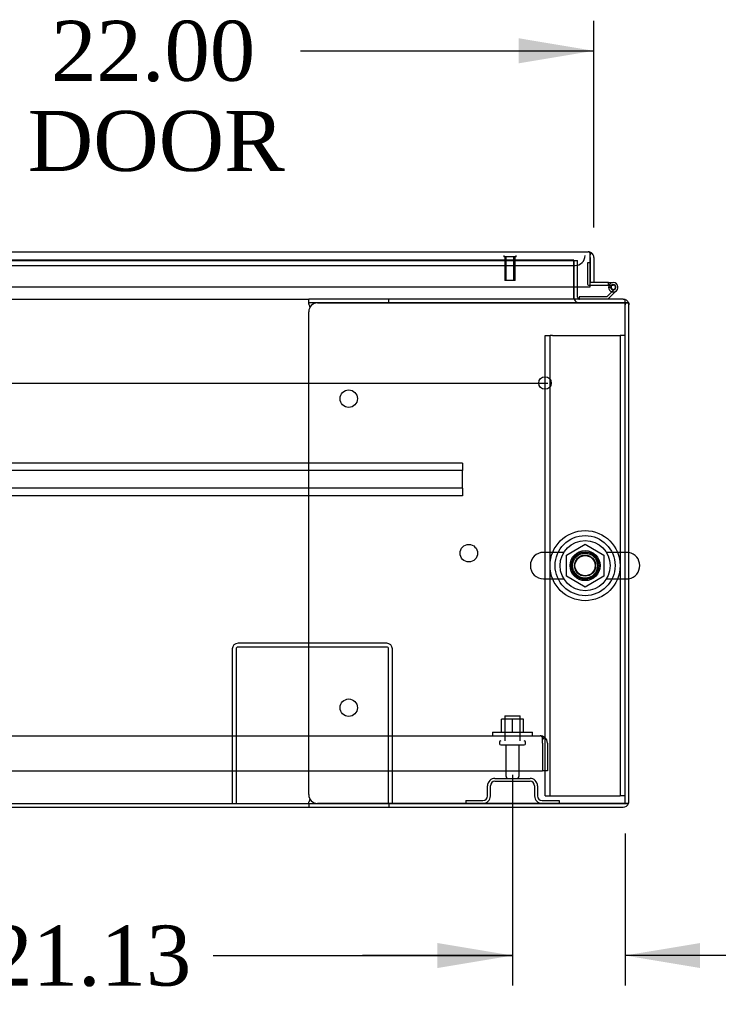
# Model space of a CAD drawing. Header units: inches. Extents: x 1 to 359, y -2 to 239.
# Tile 4 of 24: x 108 to 126, y 36 to 60. Entities that reach past the tile are written whole.
import ezdxf
from ezdxf.enums import TextEntityAlignment as Align
from ezdxf.lldxf.tags import DXFTag

# ---------------------------------------------------------------- set-up
doc = ezdxf.new("R2010")
doc.units = ezdxf.units.IN
doc.header["$MEASUREMENT"] = 0
for name, color, linetype in [('COM43132', 7, 'Continuous'), ('COM50669', 7, 'Continuous'), ('COM50677', 7, 'Continuous'), ('COM54746-56', 7, 'Continuous'), ('COM54926', 7, 'Continuous'), ('COM55738-22', 7, 'Continuous'), ('COM70110-1', 7, 'Continuous'), ('COM70217', 7, 'Continuous'), ('COM70220', 7, 'Continuous'), ('COM71188-1', 7, 'Continuous'), ('COM71190-1', 7, 'Continuous'), ('COM71196-1', 7, 'Continuous'), ('Default', 7, 'Continuous'), ('NTS166105', 7, 'Continuous'), ('NTS18024', 7, 'Continuous'), ('SCS86414', 7, 'Continuous'), ('STD26089', 7, 'Continuous'), ('STD26258', 7, 'Continuous'), ('WAF25059', 7, 'Continuous'), ('WAF25377', 7, 'Continuous'), ('WAM254785', 7, 'Continuous')]:
    doc.layers.add(name, color=color, linetype=linetype)
doc.styles.add('SEACAD_Times_New_Roman', font='times.ttf')
tags = doc.linetypes.add('CENTER2', pattern=[1.125, 0.75, -0.125, 0.125, -0.125]).pattern_tags.tags
tags[10:11] = [DXFTag(74, 4), DXFTag(75, 0), DXFTag(340, '0'), DXFTag(46, 0.0), DXFTag(50, 0.0), DXFTag(44, 0.0), DXFTag(45, 0.0)]
tags[8:9] = [DXFTag(74, 4), DXFTag(75, 0), DXFTag(340, '0'), DXFTag(46, 0.0), DXFTag(50, 0.0), DXFTag(44, 0.0), DXFTag(45, 0.0)]
tags[6:7] = [DXFTag(74, 4), DXFTag(75, 0), DXFTag(340, '0'), DXFTag(46, 0.0), DXFTag(50, 0.0), DXFTag(44, 0.0), DXFTag(45, 0.0)]
tags[4:5] = [DXFTag(74, 4), DXFTag(75, 0), DXFTag(340, '0'), DXFTag(46, 0.0), DXFTag(50, 0.0), DXFTag(44, 0.0), DXFTag(45, 0.0)]
tags = doc.linetypes.add('HIDDEN2', pattern=[0.1875, 0.125, -0.0625]).pattern_tags.tags
tags[6:7] = [DXFTag(74, 4), DXFTag(75, 0), DXFTag(340, '0'), DXFTag(46, 0.0), DXFTag(50, 0.0), DXFTag(44, 0.0), DXFTag(45, 0.0)]
tags[4:5] = [DXFTag(74, 4), DXFTag(75, 0), DXFTag(340, '0'), DXFTag(46, 0.0), DXFTag(50, 0.0), DXFTag(44, 0.0), DXFTag(45, 0.0)]
doc.dimstyles.new('HAMMOND_(STH_-_300x200)', dxfattribs={"dimtxt": 1.5, "dimasz": 1.875, "dimexe": 0.75, "dimexo": 0.75, "dimgap": 0.375, "dimtad": 0, "dimtih": 1, "dimtoh": 1, "dimzin": 0, "dimdsep": 46, "dimtxsty": 'SEACAD_Times_New_Roman', "dimblk1": '_SE_FILLED', "dimblk2": '_SE_FILLED', "dimsah": 1, "dimcen": 0.75, "dimadec": 0, "dimazin": 0, "dimtfac": 0.8, "dimtofl": 0, "dimtmove": 0, "dimatfit": 3, "dimfxl": 1, "dimtolj": 1, "dimtzin": 0, "dimarcsym": 0})

# ---------------------------------------------------------------- blocks, each defined once
blk = doc.blocks.new('SEANNOT_GROUP2')
at = {"layer": 'Default', "color": 7, "linetype": 'CENTER2'}
blk.add_line((77.58, 51.024), (121.59, 51.024), dxfattribs=at)
blk = doc.blocks.new('SE1')
at = {"layer": 'COM43132', "color": 7, "linetype": 'HIDDEN2'}
for p, q in [((77.768, 42.213), (121.398, 42.213)), ((121.398, 42.213), (121.399, 42.213)), ((121.399, 42.213), (121.399, 42.213)), ((121.399, 42.213), (121.399, 42.213)), ((121.458, 42.028), (121.458, 42.178)), ((121.459, 42.11), (121.508, 42.178)), ((121.459, 42.028), (121.459, 42.11)), ((121.458, 42.028), (121.458, 41.338)), ((121.459, 42.028), (121.458, 42.028)), ((121.458, 42.028), (121.458, 41.338)), ((121.583, 42.028), (121.583, 41.338)), ((77.708, 41.338), (121.458, 41.338)), ((121.583, 41.338), (121.458, 41.338))]:
    blk.add_line(p, q, dxfattribs=at)
for start, end in [(89.9411, 90), (53.806, 89.8792), (0, 53.806)]:
    blk.add_arc((121.398, 42.028), 0.185, start, end, dxfattribs=at)
blk.add_open_spline([(121.458, 42.178), (121.448, 42.189), (121.438, 42.198), (121.423, 42.207), (121.418, 42.209), (121.409, 42.212), (121.404, 42.213), (121.399, 42.213)], degree=3, knots=[0, 0, 0, 0, 0.5, 0.5, 0.75, 0.75, 1, 1, 1, 1], dxfattribs=at)
at = {"layer": 'COM50669', "color": 7, "linetype": 'HIDDEN2'}
for p, q in [((117.565, 44.526), (113.851, 44.526)), ((113.708, 44.383), (113.708, 40.526)), ((113.803, 44.383), (113.803, 40.526)), ((117.565, 44.431), (113.851, 44.431)), ((117.613, 40.526), (117.613, 44.383)), ((117.708, 40.526), (117.708, 44.383))]:
    blk.add_line(p, q, dxfattribs=at)
for centre, radius, start, end in [((113.851, 44.383), 0.143, 90, 180), ((117.565, 44.383), 0.143, 0, 90), ((113.851, 44.383), 0.048, 90, 180), ((117.565, 44.383), 0.048, 0, 90)]:
    blk.add_arc(centre, radius, start, end, dxfattribs=at)
at = {"layer": 'COM50677', "color": 7, "linetype": 'HIDDEN2'}
for p, q in [((121.522, 52.214), (121.647, 52.214)), ((121.522, 40.714), (121.522, 52.214)), ((121.647, 40.714), (121.647, 52.214)), ((121.707, 52.214), (121.647, 52.214)), ((121.707, 52.214), (123.337, 52.214)), ((123.337, 52.214), (123.397, 52.214)), ((123.397, 52.214), (123.397, 40.714)), ((123.522, 52.214), (123.397, 52.214)), ((121.522, 40.714), (121.647, 40.714)), ((121.647, 40.714), (121.707, 40.714)), ((121.707, 40.714), (123.337, 40.714)), ((123.337, 40.714), (123.397, 40.714)), ((123.522, 40.714), (123.397, 40.714))]:
    blk.add_line(p, q, dxfattribs=at)
blk.add_circle((122.522, 46.464), 0.375, dxfattribs=at)
at = {"layer": 'COM54746-56', "color": 7, "linetype": 'HIDDEN2'}
for p, q in [((122.584, 54.022), (122.584, 53.497)), ((122.646, 54.022), (122.584, 54.022)), ((122.609, 53.472), (122.646, 53.472)), ((123.172, 53.422), (123.11, 53.428)), ((123.123, 53.472), (123.226, 53.472)), ((123.164, 53.417), (123.171, 53.417)), ((123.263, 53.376), (123.242, 53.355)), ((122.374, 53.12), (122.374, 53.119))]:
    blk.add_line(p, q, dxfattribs=at)
at = {"layer": 'COM54746-56', "color": 7, "linetype": 'Continuous'}
for p, q in [((122.646, 54.022), (122.646, 54.022)), ((122.646, 53.472), (123.11, 53.472)), ((123.11, 53.534), (122.741, 53.534)), ((123.109, 53.417), (123.164, 53.417)), ((123.11, 53.472), (123.11, 53.534)), ((123.11, 53.534), (123.226, 53.534)), ((123.11, 53.472), (123.123, 53.472)), ((123.164, 53.43), (123.164, 53.405)), ((123.239, 53.48), (123.214, 53.48)), ((123.289, 53.405), (123.289, 53.43)), ((122.374, 53.181), (122.374, 53.12)), ((123.068, 53.181), (122.374, 53.181)), ((123.242, 53.355), (123.068, 53.181)), ((123.094, 53.119), (123.305, 53.331)), ((123.214, 53.355), (123.239, 53.355))]:
    blk.add_line(p, q, dxfattribs=at)
at = {"layer": 'COM54746-56', "color": 7, "linetype": 'HIDDEN2'}
for centre, radius, start, end in [((122.609, 53.497), 0.025, 180, 270), ((123.226, 53.417), 0.055, 311.1959, 180), ((123.226, 53.417), 0.055, 180, 311.1959), ((123.226, 53.417), 0.117, 252.9726, 312.392)]:
    blk.add_arc(centre, radius, start, end, dxfattribs=at)
at = {"layer": 'COM54746-56', "color": 7, "linetype": 'Continuous'}
for centre, radius, start, end in [((123.226, 53.417), 0.117, 312.392, 180), ((123.226, 53.417), 0.117, 180, 252.9726), ((123.214, 53.43), 0.05, 90, 180), ((123.214, 53.405), 0.05, 180, 270), ((123.239, 53.43), 0.05, 0, 90), ((123.239, 53.405), 0.05, 270, 0)]:
    blk.add_arc(centre, radius, start, end, dxfattribs=at)
at = {"layer": 'COM54926', "color": 7, "linetype": 'Continuous'}
for p, q in [((115.616, 53.024), (115.616, 53.119)), ((117.617, 53.119), (115.616, 53.119)), ((117.617, 53.024), (117.617, 53.119)), ((123.473, 53.119), (117.617, 53.119)), ((115.616, 53.024), (115.616, 53.014)), ((117.617, 53.024), (115.616, 53.024)), ((115.627, 52.976), (115.641, 52.904)), ((115.837, 53.024), (123.473, 53.024)), ((123.473, 53.024), (117.617, 53.024)), ((123.608, 53.024), (123.473, 53.024)), ((123.473, 53.024), (123.473, 53.024)), ((123.473, 53.024), (123.608, 53.024)), ((123.616, 40.574), (123.616, 52.976)), ((115.617, 40.746), (115.617, 52.804)), ((115.641, 40.647), (115.627, 40.574)), ((115.616, 40.536), (115.616, 40.526)), ((115.616, 40.526), (115.616, 40.431)), ((115.616, 40.526), (117.617, 40.526)), ((115.616, 40.431), (117.617, 40.431)), ((123.473, 40.526), (115.837, 40.526)), ((117.617, 40.526), (117.617, 40.431)), ((117.617, 40.526), (123.473, 40.526)), ((117.617, 40.431), (123.473, 40.431)), ((123.608, 40.526), (123.473, 40.526)), ((123.473, 40.526), (123.473, 40.526)), ((123.473, 40.526), (123.608, 40.526))]:
    blk.add_line(p, q, dxfattribs=at)
for centre in [(116.617, 50.634), (119.617, 46.775), (116.617, 42.916)]:
    blk.add_circle(centre, 0.218, dxfattribs=at)
for centre, radius, start, end in [((123.473, 52.976), 0.143, 19.6129, 90), ((115.309, 52.907), 0.326, 12.3258, 19.284), ((115.837, 52.804), 0.22, 90, 180), ((123.473, 52.976), 0.143, 0, 19.6129), ((115.309, 40.644), 0.326, 340.716, 347.6742), ((115.837, 40.746), 0.22, 180, 270), ((123.473, 40.574), 0.143, 340.3871, 0), ((123.473, 40.574), 0.143, 270, 340.3871)]:
    blk.add_arc(centre, radius, start, end, dxfattribs=at)
for centre, start_param, end_param in [((123.473, 52.976), 3.141593, 3.483903), ((123.473, 40.574), 2.799282, 3.141593)]:
    blk.add_ellipse(centre, major_axis=(-0.143, 0), ratio=0.99836, start_param=start_param, end_param=end_param, dxfattribs=at)
at = {"layer": 'COM55738-22', "color": 7, "linetype": 'HIDDEN2'}
for p, q in [((120.271, 41.151), (121.146, 41.151)), ((120.271, 41.079), (121.146, 41.079)), ((120.083, 40.714), (120.083, 40.964)), ((120.155, 40.714), (120.155, 40.964)), ((121.261, 40.964), (121.261, 40.714)), ((121.333, 40.964), (121.333, 40.714)), ((119.546, 40.598), (119.968, 40.598)), ((119.546, 40.598), (119.546, 40.526)), ((121.449, 40.598), (121.871, 40.598)), ((121.871, 40.598), (121.871, 40.526))]:
    blk.add_line(p, q, dxfattribs=at)
for centre, radius, start, end in [((120.271, 40.964), 0.188, 90, 180), ((120.271, 40.964), 0.116, 90, 180), ((121.146, 40.964), 0.188, 0, 90), ((121.146, 40.964), 0.116, 0, 90), ((119.968, 40.714), 0.188, 270, 0), ((119.968, 40.714), 0.116, 270, 0), ((121.449, 40.714), 0.188, 180, 270), ((121.449, 40.714), 0.116, 180, 270)]:
    blk.add_arc(centre, radius, start, end, dxfattribs=at)
at = {"layer": 'COM70110-1', "color": 7, "linetype": 'HIDDEN2'}
for q in [(101.202, 54.089), (122.242, 54.086)]:
    blk.add_line((122.242, 54.089), q, dxfattribs=at)
blk.add_circle((122.522, 46.464), 0.344, dxfattribs=at)
at = {"layer": 'COM70217', "color": 7, "linetype": 'HIDDEN2'}
for p, q in [((119.46, 49.024), (79.71, 49.024)), ((119.46, 49.024), (119.46, 48.981)), ((119.46, 48.981), (119.46, 48.879)), ((119.46, 48.836), (79.71, 48.836)), ((119.46, 48.879), (119.46, 48.836)), ((119.46, 48.399), (119.46, 48.836)), ((119.46, 48.399), (79.71, 48.399)), ((119.46, 48.211), (79.71, 48.211)), ((119.46, 48.399), (119.46, 48.356)), ((119.46, 48.356), (119.46, 48.254)), ((119.46, 48.254), (119.46, 48.211))]:
    blk.add_line(p, q, dxfattribs=at)
at = {"layer": 'COM70220', "color": 7, "linetype": 'HIDDEN2'}
for p, q in [((101.462, 53.959), (122.021, 53.959)), ((122.021, 53.959), (122.271, 53.959))]:
    blk.add_line(p, q, dxfattribs=at)
blk.add_arc((122.271, 54.209), 0.25, 270, 0, dxfattribs=at)
at = {"layer": 'COM71188-1', "color": 7, "linetype": 'HIDDEN2'}
for p, q in [((122.241, 53.167), (122.241, 54.086)), ((122.242, 54.086), (122.336, 54.086)), ((122.336, 53.429), (122.336, 54.086)), ((123.521, 53.024), (123.521, 52.976)), ((123.616, 53.024), (123.608, 53.024))]:
    blk.add_line(p, q, dxfattribs=at)
at = {"layer": 'COM71188-1', "color": 7, "linetype": 'Continuous'}
for p, q in [((122.336, 53.167), (122.336, 53.429)), ((123.616, 53.024), (123.616, 52.976)), ((83.554, 40.431), (115.616, 40.431))]:
    blk.add_line(p, q, dxfattribs=at)
at = {"layer": 'COM71188-1', "color": 7, "linetype": 'HIDDEN2'}
for start, end in [(180, 184.7927), (199.6129, 270)]:
    blk.add_arc((122.384, 53.167), 0.143, start, end, dxfattribs=at)
at = {"layer": 'COM71188-1', "color": 7, "linetype": 'Continuous'}
for radius, start, end in [(0.143, 184.7927, 199.6129), (0.048, 180, 270)]:
    blk.add_arc((122.384, 53.167), radius, start, end, dxfattribs=at)
at = {"layer": 'COM71190-1', "color": 7, "linetype": 'HIDDEN2'}
for p, q in [((101.202, 54.086), (122.242, 54.086)), ((122.242, 54.086), (122.242, 53.429)), ((123.473, 53.119), (123.522, 53.119)), ((123.522, 52.976), (123.522, 53.111)), ((123.522, 40.526), (123.522, 52.976))]:
    blk.add_line(p, q, dxfattribs=at)
at = {"layer": 'COM71190-1', "color": 7, "linetype": 'Continuous'}
for p, q in [((122.242, 53.429), (122.242, 53.167)), ((83.554, 53.119), (115.616, 53.119)), ((122.242, 53.119), (122.242, 53.167)), ((123.522, 53.111), (123.522, 53.119)), ((83.554, 40.526), (115.616, 40.526))]:
    blk.add_line(p, q, dxfattribs=at)
at = {"layer": 'COM71196-1', "color": 7, "linetype": 'Continuous'}
for p, q in [((100.884, 54.304), (122.598, 54.304)), ((122.598, 54.304), (122.599, 54.304)), ((122.599, 54.304), (122.599, 54.304)), ((122.599, 54.304), (122.599, 54.304)), ((122.646, 54.161), (122.646, 54.275)), ((122.646, 53.429), (122.646, 54.161)), ((122.647, 54.161), (122.646, 54.161)), ((122.646, 54.161), (122.646, 53.534)), ((122.647, 54.224), (122.685, 54.275)), ((122.647, 54.161), (122.647, 54.224)), ((122.741, 54.161), (122.741, 53.534)), ((100.836, 53.429), (122.646, 53.429)), ((122.741, 53.534), (122.646, 53.534))]:
    blk.add_line(p, q, dxfattribs=at)
for start, end in [(89.9238, 90), (52.4964, 89.8439), (0, 52.4964)]:
    blk.add_arc((122.598, 54.161), 0.143, start, end, dxfattribs=at)
blk.add_open_spline([(122.646, 54.275), (122.638, 54.284), (122.63, 54.292), (122.618, 54.299), (122.614, 54.301), (122.607, 54.304), (122.603, 54.304), (122.599, 54.304)], degree=3, knots=[0, 0, 0, 0, 0.5, 0.5, 0.75, 0.75, 1, 1, 1, 1], dxfattribs=at)
at = {"layer": 'NTS166105', "color": 7, "linetype": 'HIDDEN2'}
for p, q in [((120.706, 42.629), (120.435, 42.629)), ((120.435, 42.309), (120.435, 42.629)), ((120.985, 42.629), (120.706, 42.629)), ((120.706, 42.309), (120.706, 42.629)), ((120.985, 42.309), (120.985, 42.629))]:
    blk.add_line(p, q, dxfattribs=at)
at = {"layer": 'NTS18024', "color": 7, "linetype": 'HIDDEN2'}
for p, q in [((122.057, 46.727), (122.526, 47.002)), ((122.526, 47.002), (122.987, 46.727)), ((122.057, 46.201), (122.057, 46.727)), ((122.987, 46.727), (122.987, 46.201)), ((122.522, 45.929), (122.057, 46.201)), ((122.987, 46.201), (122.522, 45.929))]:
    blk.add_line(p, q, dxfattribs=at)
blk.add_circle((122.522, 46.464), 0.263, dxfattribs=at)
at = {"layer": 'SCS86414', "color": 7, "linetype": 'HIDDEN2'}
for p, q in [((121.992, 46.795), (121.486, 46.795)), ((123.558, 46.795), (123.052, 46.795)), ((121.486, 46.133), (121.992, 46.133)), ((123.052, 46.133), (123.558, 46.133))]:
    blk.add_line(p, q, dxfattribs=at)
for radius in [0.625, 0.312, 0.252]:
    blk.add_circle((122.522, 46.464), radius, dxfattribs=at)
for centre, start, end in [((121.486, 46.464), 90, 270), ((123.558, 46.464), 79.7747, 90), ((123.558, 46.464), 270, 280.2253)]:
    blk.add_arc(centre, 0.331, start, end, dxfattribs=at)
at = {"layer": 'SCS86414', "color": 7, "linetype": 'Continuous'}
blk.add_arc((123.558, 46.464), 0.331, 280.2253, 79.7747, dxfattribs=at)
at = {"layer": 'STD26089', "color": 7, "linetype": 'HIDDEN2'}
for p, q in [((120.521, 42.713), (120.896, 42.713)), ((120.521, 42.713), (120.521, 42.088)), ((120.896, 42.088), (120.896, 42.713)), ((120.383, 42.058), (120.383, 42.018)), ((121.033, 42.018), (121.033, 42.058)), ((120.413, 41.988), (121.003, 41.988)), ((120.542, 41.988), (120.542, 41.211)), ((120.874, 41.211), (120.874, 41.988))]:
    blk.add_line(p, q, dxfattribs=at)
for centre, radius, start, end in [((120.413, 42.058), 0.03, 90, 180), ((121.003, 42.058), 0.03, 0, 90), ((120.413, 42.018), 0.03, 180, 270), ((121.003, 42.018), 0.03, 270, 0), ((120.602, 41.211), 0.06, 180, 270), ((120.814, 41.211), 0.06, 270, 0)]:
    blk.add_arc(centre, radius, start, end, dxfattribs=at)
at = {"layer": 'STD26258', "color": 7, "linetype": 'HIDDEN2'}
for p, q in [((120.49, 54.209), (120.49, 54.178)), ((120.803, 54.178), (120.49, 54.178)), ((120.521, 54.178), (120.521, 53.584)), ((120.552, 53.584), (120.552, 54.178)), ((120.741, 53.584), (120.741, 54.178)), ((120.771, 53.584), (120.771, 54.178)), ((120.803, 54.178), (120.803, 54.209)), ((120.771, 53.584), (120.521, 53.584))]:
    blk.add_line(p, q, dxfattribs=at)
blk.add_circle((121.521, 51.024), 0.156, dxfattribs=at)
at = {"layer": 'WAF25059', "color": 7, "linetype": 'HIDDEN2'}
for p, q in [((120.208, 42.309), (121.208, 42.309)), ((120.208, 42.309), (120.208, 42.213)), ((121.208, 42.213), (121.208, 42.309))]:
    blk.add_line(p, q, dxfattribs=at)
at = {"layer": 'WAF25377', "color": 7, "linetype": 'HIDDEN2'}
for radius in [0.875, 0.34]:
    blk.add_circle((122.522, 46.464), radius, dxfattribs=at)
at = {"layer": 'WAM254785', "color": 7, "linetype": 'HIDDEN2'}
for radius in [0.75, 0.312]:
    blk.add_circle((122.522, 46.464), radius, dxfattribs=at)
blk = doc.blocks.new('DMBLK3930')
at = {"layer": 'Default', "linetype": 'Continuous'}
for points in [[(101.458, 36.415), (101.458, 37.04), (99.583, 36.728)], [(118.833, 36.415), (120.708, 36.728), (118.833, 37.04)]]:
    blk.add_hatch(color=7, dxfattribs=at).paths.add_polyline_path(points)
at = {"layer": 'Default', "color": 7, "linetype": 'Continuous'}
for p, q in [((99.583, 41.238), (99.583, 35.978)), ((120.708, 41.238), (120.708, 35.978)), ((99.583, 36.728), (107.062, 36.728)), ((113.23, 36.728), (120.708, 36.728))]:
    blk.add_line(p, q, dxfattribs=at)
at = {"layer": 'Default', "color": 7, "linetype": 'Continuous', "style": 'SEACAD_Times_New_Roman'}
blk.add_text('21.13', height=1.5, dxfattribs=at).set_placement((107.587, 37.478), align=Align.TOP_LEFT)
blk = doc.blocks.new('_SE_FILLED')
at = {"color": 0}
blk.add_line((0, 0), (-1, 0), dxfattribs=at)
blk.add_solid([(0, 0), (-1, -0.1665), (-1, 0.1665), (0, 0)], dxfattribs=at)
blk = doc.blocks.new('DMBLK3936')
at = {"layer": 'Default', "linetype": 'Continuous'}
for points in [[(118.833, 36.415), (120.708, 36.728), (118.833, 37.04)], [(125.397, 36.415), (125.397, 37.04), (123.522, 36.728)]]:
    blk.add_hatch(color=7, dxfattribs=at).paths.add_polyline_path(points)
at = {"layer": 'Default', "color": 7, "linetype": 'Continuous'}
for p, q in [((120.708, 41.238), (120.708, 35.978)), ((123.522, 39.776), (123.522, 35.978)), ((120.708, 36.728), (116.958, 36.728)), ((126.731, 36.728), (123.522, 36.728)), ((126.731, 36.728), (127.481, 36.728))]:
    blk.add_line(p, q, dxfattribs=at)
at = {"layer": 'Default', "color": 7, "linetype": 'Continuous', "style": 'SEACAD_Times_New_Roman'}
for s, p in [('2.81', (128.006, 37.478)), ('I/S', (133.037, 37.478))]:
    blk.add_text(s, height=1.5, dxfattribs=at).set_placement(p, align=Align.TOP_LEFT)
blk = doc.blocks.new('DMBLK3942')
at = {"layer": 'Default', "linetype": 'Continuous'}
for points in [[(102.616, 59.634), (100.741, 59.321), (102.616, 59.009)], [(120.866, 59.634), (120.866, 59.009), (122.741, 59.321)]]:
    blk.add_hatch(color=7, dxfattribs=at).paths.add_polyline_path(points)
at = {"layer": 'Default', "color": 7, "linetype": 'Continuous'}
for p, q in [((100.741, 54.545), (100.741, 60.071)), ((122.741, 54.911), (122.741, 60.071)), ((100.741, 59.321), (108.071, 59.321)), ((115.412, 59.321), (122.741, 59.321))]:
    blk.add_line(p, q, dxfattribs=at)
at = {"layer": 'Default', "color": 7, "linetype": 'Continuous', "style": 'SEACAD_Times_New_Roman'}
for s, p in [('22.00', (109.182, 60.071)), ('DOOR', (108.596, 57.821))]:
    blk.add_text(s, height=1.5, dxfattribs=at).set_placement(p, align=Align.TOP_LEFT)

msp = doc.modelspace()

# ---------------------------------------------------------------- block references
at = {"layer": 'Default'}
for name in ['SE1', 'SEANNOT_GROUP2']:
    msp.add_blockref(name, (0, 0), dxfattribs=at)

# ---------------------------------------------------------------- dimensions: what is measured, and where the dimension line sits
at = {"layer": 'Default', "color": 7, "linetype": 'Continuous'}
dim = msp.add_linear_dim(base=(122.741, 59.321), p1=(100.741, 53.795), p2=(122.741, 54.161), text='\\A1;<>\\PDOOR', dimstyle='HAMMOND_(STH_-_300x200)', dxfattribs=at)
dim.commit()
dim.dimension.update_dxf_attribs({"geometry": 'DMBLK3942', "text_midpoint": (111.741, 59.321), "dimtype": 160})
dim = msp.add_linear_dim(base=(99.5832, 36.7279), p1=(99.5832, 41.9883), p2=(120.7084, 41.9883), angle=0, text='\\A1;<>', dimstyle='HAMMOND_(STH_-_300x200)', dxfattribs=at)
dim.commit()
dim.dimension.update_dxf_attribs({"geometry": 'DMBLK3930', "text_midpoint": (110.1458, 36.7279), "dimtype": 161})
dim = msp.add_linear_dim(base=(120.708, 36.728), p1=(123.522, 40.526), p2=(120.708, 41.988), text='\\A1;<> I/S', dimstyle='HAMMOND_(STH_-_300x200)', override={"dimtmove": 1}, dxfattribs=at)
dim.commit()
dim.dimension.update_dxf_attribs({"geometry": 'DMBLK3936', "text_midpoint": (127.481, 36.728), "dimtype": 160})

doc.saveas('drawing.dxf')
